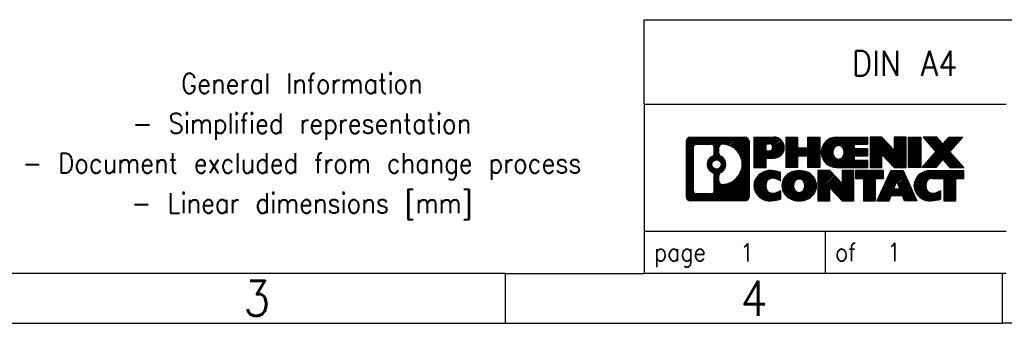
# Model space of a CAD drawing. Header units: millimetres. Extents: x -105 to 192, y -71 to 139.
# Tile 2 of 42: x -5 to 94, y -71 to -40. Entities that reach past the tile are written whole.
import ezdxf

# ---------------------------------------------------------------- set-up
doc = ezdxf.new("R2010")
doc.units = ezdxf.units.MM
doc.header["$LTSCALE"] = 1.5
doc.layers.get('0').update_dxf_attribs({"linetype": 'CONTINUOUS'})
doc.layers.add('1', color=7, linetype='CONTINUOUS')
doc.styles.add('CONVERTER_11', font='txt.shx', dxfattribs={"width": 0.9})
pattern_1 = [(45, (284.9497368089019, 186.9863629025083), (-0.0707106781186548, 0.0707106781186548), [])]

msp = doc.modelspace()

# ---------------------------------------------------------------- hatches: boundary and pattern name
at = {"layer": '1', "linetype": 'Continuous'}
h = msp.add_hatch(dxfattribs=at)
h.set_pattern_fill('_USER', color=2, scale=0.1, angle=45, pattern_type=0)
h.set_pattern_definition(pattern_1)
edge = h.paths.add_edge_path()
edge.add_line((62.1996040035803, -51.89667266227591), (67.67291609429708, -51.89667266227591))
edge.add_arc((67.67291609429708, -52.3209172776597), 0.4242446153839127, 0, 90, ccw=False)
edge.add_line((68.09716070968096, -52.3209172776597), (68.09716070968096, -57.88542804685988))
edge.add_arc((67.67291609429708, -57.88542804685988), 0.4242446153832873, -90, 0, ccw=False)
edge.add_line((67.67291609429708, -58.30967266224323), (62.1996040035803, -58.30967266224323))
edge.add_arc((62.1996040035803, -57.88542804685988), 0.4242446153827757, 180, 270, ccw=False)
edge.add_line((61.77535938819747, -57.88542804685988), (61.77535938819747, -52.3209172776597))
edge.add_arc((62.1996040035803, -52.3209172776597), 0.4242446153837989, 90, 180, ccw=False)
edge = h.paths.add_edge_path(flags=16)
edge.add_arc((64.81918965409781, -54.63979950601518), 0.4709789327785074, 0, 360)
edge = h.paths.add_edge_path(flags=16)
edge.add_arc((65.36904736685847, -55.74894110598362), 0.315716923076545, 115.3740086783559, 180)
edge.add_line((65.05333044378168, -55.74894110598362), (65.05333044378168, -56.3307925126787))
edge.add_arc((65.36904736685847, -56.3307925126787), 0.3157169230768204, 180, 269.8110329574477)
edge.add_arc((65.37466350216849, -54.62795756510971), 2.018561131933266, 269.8110329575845, 450.1889670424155)
edge.add_arc((65.36904736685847, -52.92512261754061), 0.3157169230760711, 90.1889670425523, 180)
edge.add_line((65.05333044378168, -52.92512261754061), (65.05333044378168, -53.53065790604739))
edge.add_arc((65.36904736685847, -53.53065790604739), 0.3157169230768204, 180, 244.6259913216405)
edge.add_arc((64.84300466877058, -54.63979950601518), 0.9118481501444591, -64.6259913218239, 64.62599132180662, ccw=False)
edge = h.paths.add_edge_path(flags=16)
edge.add_arc((62.79349868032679, -57.2814001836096), 0.315716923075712, 180, 270)
edge.add_line((62.79349868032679, -57.59711710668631), (64.26933194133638, -57.59711710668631))
edge.add_arc((64.26933194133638, -57.2814001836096), 0.3157169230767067, 270, 360)
edge.add_line((64.58504886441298, -57.2814001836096), (64.58504886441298, -55.750629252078))
edge.add_arc((64.26933194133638, -55.750629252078), 0.315716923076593, 0, 64.80558935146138)
edge.add_arc((64.79191638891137, -54.63979950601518), 0.9118975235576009, 115.19441064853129, 244.8055893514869, ccw=False)
edge.add_arc((64.26933194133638, -53.52896975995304), 0.3157169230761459, 295.1944106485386, 360)
edge.add_line((64.58504886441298, -53.52896975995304), (64.58504886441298, -52.9249451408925))
edge.add_arc((64.26933194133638, -52.9249451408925), 0.315716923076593, 0, 90)
edge.add_line((64.26933194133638, -52.60922821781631), (62.79349868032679, -52.60922821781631))
edge.add_arc((62.79349868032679, -52.9249451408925), 0.3157169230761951, 90, 180)
edge.add_line((62.47778175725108, -52.9249451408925), (62.47778175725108, -57.2814001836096))
h = msp.add_hatch(dxfattribs=at)
h.set_pattern_fill('_USER', color=2, scale=0.1, angle=45, pattern_type=0)
h.set_pattern_definition(pattern_1)
edge = h.paths.add_edge_path()
edge.add_line((62.1996040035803, -51.89667266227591), (67.67291609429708, -51.89667266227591))
edge.add_arc((67.67291609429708, -52.3209172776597), 0.4242446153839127, 0, 90, ccw=False)
edge.add_line((68.09716070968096, -52.3209172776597), (68.09716070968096, -57.88542804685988))
edge.add_arc((67.67291609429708, -57.88542804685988), 0.4242446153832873, -90, 0, ccw=False)
edge.add_line((67.67291609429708, -58.30967266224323), (62.1996040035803, -58.30967266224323))
edge.add_arc((62.1996040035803, -57.88542804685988), 0.4242446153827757, 180, 270, ccw=False)
edge.add_line((61.77535938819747, -57.88542804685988), (61.77535938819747, -52.3209172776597))
edge.add_arc((62.1996040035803, -52.3209172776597), 0.4242446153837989, 90, 180, ccw=False)
edge = h.paths.add_edge_path(flags=16)
edge.add_arc((64.81918965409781, -54.63979950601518), 0.4709789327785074, 0, 360)
edge = h.paths.add_edge_path(flags=16)
edge.add_arc((65.36904736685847, -55.74894110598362), 0.315716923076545, 115.3740086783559, 180)
edge.add_line((65.05333044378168, -55.74894110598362), (65.05333044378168, -56.3307925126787))
edge.add_arc((65.36904736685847, -56.3307925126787), 0.3157169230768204, 180, 269.8110329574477)
edge.add_arc((65.37466350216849, -54.62795756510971), 2.018561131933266, 269.8110329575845, 450.1889670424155)
edge.add_arc((65.36904736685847, -52.92512261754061), 0.3157169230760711, 90.1889670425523, 180)
edge.add_line((65.05333044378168, -52.92512261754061), (65.05333044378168, -53.53065790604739))
edge.add_arc((65.36904736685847, -53.53065790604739), 0.3157169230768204, 180, 244.6259913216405)
edge.add_arc((64.84300466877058, -54.63979950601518), 0.9118481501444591, -64.6259913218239, 64.62599132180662, ccw=False)
edge = h.paths.add_edge_path(flags=16)
edge.add_arc((62.79349868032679, -57.2814001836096), 0.315716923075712, 180, 270)
edge.add_line((62.79349868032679, -57.59711710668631), (64.26933194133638, -57.59711710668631))
edge.add_arc((64.26933194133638, -57.2814001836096), 0.3157169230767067, 270, 360)
edge.add_line((64.58504886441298, -57.2814001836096), (64.58504886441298, -55.750629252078))
edge.add_arc((64.26933194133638, -55.750629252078), 0.315716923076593, 0, 64.80558935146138)
edge.add_arc((64.79191638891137, -54.63979950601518), 0.9118975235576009, 115.19441064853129, 244.8055893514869, ccw=False)
edge.add_arc((64.26933194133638, -53.52896975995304), 0.3157169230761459, 295.1944106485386, 360)
edge.add_line((64.58504886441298, -53.52896975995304), (64.58504886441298, -52.9249451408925))
edge.add_arc((64.26933194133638, -52.9249451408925), 0.315716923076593, 0, 90)
edge.add_line((64.26933194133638, -52.60922821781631), (62.79349868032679, -52.60922821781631))
edge.add_arc((62.79349868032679, -52.9249451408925), 0.3157169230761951, 90, 180)
edge.add_line((62.47778175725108, -52.9249451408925), (62.47778175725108, -57.2814001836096))
h = msp.add_hatch(dxfattribs=at)
h.set_pattern_fill('_USER', color=2, scale=0.1, angle=45, pattern_type=0)
h.set_pattern_definition(pattern_1)
edge = h.paths.add_edge_path()
edge.add_line((68.57427779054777, -51.89667266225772), (70.57354978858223, -51.89667266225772))
edge.add_arc((70.57354978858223, -52.95203830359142), 1.05536564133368, -90, 90, ccw=False)
edge.add_line((70.57354978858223, -54.0074039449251), (69.81478220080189, -54.0074039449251))
edge.add_line((69.81478220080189, -54.0074039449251), (69.81478220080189, -54.95048218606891))
edge.add_line((69.81478220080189, -54.95048218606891), (68.57427779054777, -54.95048218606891))
edge.add_line((68.57427779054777, -54.95048218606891), (68.57427779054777, -51.89667266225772))
edge = h.paths.add_edge_path(flags=16)
edge.add_arc((70.13207726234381, -52.91264233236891), 0.3528638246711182, 270, 450)
edge.add_line((70.13207726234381, -52.55977850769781), (69.81478220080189, -52.55977850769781))
edge.add_line((69.81478220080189, -52.55977850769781), (69.81478220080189, -53.26550615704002))
edge.add_line((69.81478220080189, -53.26550615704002), (70.13207726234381, -53.26550615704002))
h = msp.add_hatch(dxfattribs=at)
h.set_pattern_fill('_USER', color=2, scale=0.1, angle=45, pattern_type=0)
h.set_pattern_definition(pattern_1)
edge = h.paths.add_edge_path()
edge.add_line((68.57427779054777, -51.89667266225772), (70.57354978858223, -51.89667266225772))
edge.add_arc((70.57354978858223, -52.95203830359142), 1.05536564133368, -90, 90, ccw=False)
edge.add_line((70.57354978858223, -54.0074039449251), (69.81478220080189, -54.0074039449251))
edge.add_line((69.81478220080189, -54.0074039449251), (69.81478220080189, -54.95048218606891))
edge.add_line((69.81478220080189, -54.95048218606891), (68.57427779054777, -54.95048218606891))
edge.add_line((68.57427779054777, -54.95048218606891), (68.57427779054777, -51.89667266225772))
edge = h.paths.add_edge_path(flags=16)
edge.add_arc((70.13207726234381, -52.91264233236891), 0.3528638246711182, 270, 450)
edge.add_line((70.13207726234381, -52.55977850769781), (69.81478220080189, -52.55977850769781))
edge.add_line((69.81478220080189, -52.55977850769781), (69.81478220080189, -53.26550615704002))
edge.add_line((69.81478220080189, -53.26550615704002), (70.13207726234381, -53.26550615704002))
h = msp.add_hatch(dxfattribs=at)
h.set_pattern_fill('_USER', color=2, scale=0.1, angle=45, pattern_type=0)
h.set_pattern_definition(pattern_1)
h.paths.add_polyline_path([(74.01341251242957, -51.89667266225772), (75.20620521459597, -51.89667266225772), (75.20620521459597, -54.95048218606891), (74.01341251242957, -54.95048218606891), (74.01341251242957, -53.81621007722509), (72.96375493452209, -53.81621007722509), (72.96375493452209, -54.95048218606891), (71.77096223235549, -54.95048218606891), (71.77096223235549, -51.89667266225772), (72.96375493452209, -51.89667266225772), (72.96375493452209, -52.96550599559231), (74.01341251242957, -52.96550599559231)])
h = msp.add_hatch(dxfattribs=at)
h.set_pattern_fill('_USER', color=2, scale=0.1, angle=45, pattern_type=0)
h.set_pattern_definition(pattern_1)
h.paths.add_polyline_path([(74.01341251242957, -51.89667266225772), (75.20620521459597, -51.89667266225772), (75.20620521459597, -54.95048218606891), (74.01341251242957, -54.95048218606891), (74.01341251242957, -53.81621007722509), (72.96375493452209, -53.81621007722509), (72.96375493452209, -54.95048218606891), (71.77096223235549, -54.95048218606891), (71.77096223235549, -51.89667266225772), (72.96375493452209, -51.89667266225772), (72.96375493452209, -52.96550599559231), (74.01341251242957, -52.96550599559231)])
h = msp.add_hatch(dxfattribs=at)
h.set_pattern_fill('_USER', color=2, scale=0.1, angle=45, pattern_type=0)
h.set_pattern_definition(pattern_1)
edge = h.paths.add_edge_path()
edge.add_line((76.87476800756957, -51.89667266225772), (80.0250877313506, -51.89667266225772))
edge.add_line((80.0250877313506, -51.89667266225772), (80.0250877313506, -52.59468626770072))
edge.add_line((80.0250877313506, -52.59468626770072), (78.68915990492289, -52.59468626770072))
edge.add_line((78.68915990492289, -52.59468626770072), (78.68915990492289, -53.07457062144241))
edge.add_line((78.68915990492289, -53.07457062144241), (80.0250877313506, -53.07457062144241))
edge.add_line((80.0250877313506, -53.07457062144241), (80.0250877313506, -53.7725842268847))
edge.add_line((80.0250877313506, -53.7725842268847), (78.68915990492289, -53.7725842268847))
edge.add_line((78.68915990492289, -53.7725842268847), (78.68915990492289, -54.25246858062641))
edge.add_line((78.68915990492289, -54.25246858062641), (80.0250877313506, -54.25246858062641))
edge.add_line((80.0250877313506, -54.25246858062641), (80.0250877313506, -54.95048218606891))
edge.add_line((80.0250877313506, -54.95048218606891), (76.87476800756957, -54.95048218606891))
edge.add_arc((76.87476800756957, -53.42357742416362), 1.526904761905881, 90, 270, ccw=False)
edge = h.paths.add_edge_path(flags=16)
edge.add_arc((77.09104001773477, -53.26684624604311), 0.5179085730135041, 38.12041979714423, 141.8795802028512)
edge.add_arc((77.29078005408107, -53.42357742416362), 0.7717997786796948, 141.8795802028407, 218.1204197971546)
edge.add_arc((77.09104001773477, -53.58030860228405), 0.5179085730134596, 218.1204197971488, 321.8795802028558)
edge.add_arc((76.89129998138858, -53.42357742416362), 0.7717997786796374, 321.8795802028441, 398.1204197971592)
h = msp.add_hatch(dxfattribs=at)
h.set_pattern_fill('_USER', color=2, scale=0.1, angle=45, pattern_type=0)
h.set_pattern_definition(pattern_1)
edge = h.paths.add_edge_path()
edge.add_line((76.87476800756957, -51.89667266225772), (80.0250877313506, -51.89667266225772))
edge.add_line((80.0250877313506, -51.89667266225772), (80.0250877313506, -52.59468626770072))
edge.add_line((80.0250877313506, -52.59468626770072), (78.68915990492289, -52.59468626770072))
edge.add_line((78.68915990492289, -52.59468626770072), (78.68915990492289, -53.07457062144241))
edge.add_line((78.68915990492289, -53.07457062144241), (80.0250877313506, -53.07457062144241))
edge.add_line((80.0250877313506, -53.07457062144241), (80.0250877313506, -53.7725842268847))
edge.add_line((80.0250877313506, -53.7725842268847), (78.68915990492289, -53.7725842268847))
edge.add_line((78.68915990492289, -53.7725842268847), (78.68915990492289, -54.25246858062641))
edge.add_line((78.68915990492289, -54.25246858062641), (80.0250877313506, -54.25246858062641))
edge.add_line((80.0250877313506, -54.25246858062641), (80.0250877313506, -54.95048218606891))
edge.add_line((80.0250877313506, -54.95048218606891), (76.87476800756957, -54.95048218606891))
edge.add_arc((76.87476800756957, -53.42357742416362), 1.526904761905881, 90, 270, ccw=False)
edge = h.paths.add_edge_path(flags=16)
edge.add_arc((77.09104001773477, -53.26684624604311), 0.5179085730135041, 38.12041979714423, 141.8795802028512)
edge.add_arc((77.29078005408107, -53.42357742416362), 0.7717997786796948, 141.8795802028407, 218.1204197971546)
edge.add_arc((77.09104001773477, -53.58030860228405), 0.5179085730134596, 218.1204197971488, 321.8795802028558)
edge.add_arc((76.89129998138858, -53.42357742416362), 0.7717997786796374, 321.8795802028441, 398.1204197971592)
h = msp.add_hatch(dxfattribs=at)
h.set_pattern_fill('_USER', color=2, scale=0.1, angle=45, pattern_type=0)
h.set_pattern_definition(pattern_1)
h.paths.add_polyline_path([(82.69694338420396, -53.20544817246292), (81.45643897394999, -51.89667266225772), (80.26364627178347, -51.89667266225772), (80.26364627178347, -54.95048218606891), (81.45643897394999, -54.95048218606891), (81.45643897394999, -53.64170667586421), (82.69694338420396, -54.95048218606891), (83.88973608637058, -54.95048218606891), (83.88973608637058, -51.89667266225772), (82.69694338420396, -51.89667266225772)])
h = msp.add_hatch(dxfattribs=at)
h.set_pattern_fill('_USER', color=2, scale=0.1, angle=45, pattern_type=0)
h.set_pattern_definition(pattern_1)
h.paths.add_polyline_path([(82.69694338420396, -53.20544817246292), (81.45643897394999, -51.89667266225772), (80.26364627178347, -51.89667266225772), (80.26364627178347, -54.95048218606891), (81.45643897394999, -54.95048218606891), (81.45643897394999, -53.64170667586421), (82.69694338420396, -54.95048218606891), (83.88973608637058, -54.95048218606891), (83.88973608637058, -51.89667266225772), (82.69694338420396, -51.89667266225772)])
h = msp.add_hatch(dxfattribs=at)
h.set_pattern_fill('_USER', color=2, scale=0.1, angle=45, pattern_type=0)
h.set_pattern_definition(pattern_1)
h.paths.add_polyline_path([(84.12829462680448, -51.89667266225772), (85.36879903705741, -51.89667266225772), (85.36879903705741, -54.95048218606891), (84.12829462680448, -54.95048218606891)])
h = msp.add_hatch(dxfattribs=at)
h.set_pattern_fill('_USER', color=2, scale=0.1, angle=45, pattern_type=0)
h.set_pattern_definition(pattern_1)
h.paths.add_polyline_path([(84.12829462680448, -51.89667266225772), (85.36879903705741, -51.89667266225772), (85.36879903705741, -54.95048218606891), (84.12829462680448, -54.95048218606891)])
h = msp.add_hatch(dxfattribs=at)
h.set_pattern_fill('_USER', color=2, scale=0.1, angle=45, pattern_type=0)
h.set_pattern_definition(pattern_1)
h.paths.add_polyline_path([(87.5873934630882, -52.5764959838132), (88.188560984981, -51.89667266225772), (89.59128520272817, -51.89667266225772), (88.2887555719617, -53.36962319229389), (89.68670861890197, -54.95048218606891), (88.28398440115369, -54.95048218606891), (87.5873934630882, -54.16275040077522), (86.8908025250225, -54.95048218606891), (85.48807830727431, -54.95048218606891), (86.88603135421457, -53.36962319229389), (85.58350172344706, -51.89667266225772), (86.9862259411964, -51.89667266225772)])
h = msp.add_hatch(dxfattribs=at)
h.set_pattern_fill('_USER', color=2, scale=0.1, angle=45, pattern_type=0)
h.set_pattern_definition(pattern_1)
h.paths.add_polyline_path([(87.5873934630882, -52.5764959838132), (88.188560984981, -51.89667266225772), (89.59128520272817, -51.89667266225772), (88.2887555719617, -53.36962319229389), (89.68670861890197, -54.95048218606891), (88.28398440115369, -54.95048218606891), (87.5873934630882, -54.16275040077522), (86.8908025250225, -54.95048218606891), (85.48807830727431, -54.95048218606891), (86.88603135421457, -53.36962319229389), (85.58350172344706, -51.89667266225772), (86.9862259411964, -51.89667266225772)])
h = msp.add_hatch(dxfattribs=at)
h.set_pattern_fill('_USER', color=2, scale=0.1, angle=45, pattern_type=0)
h.set_pattern_definition(pattern_1)
edge = h.paths.add_edge_path()
edge.add_arc((70.19906162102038, -56.89555826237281), 1.639695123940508, 84.84185523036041, 164.9381082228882)
edge.add_arc((69.7799337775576, -56.78276790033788), 1.205656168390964, 164.9381082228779, 195.0618917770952)
edge.add_arc((70.19906162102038, -56.66997753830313), 1.639695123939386, 195.0618917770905, 275.1581447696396)
edge.add_arc((69.91020552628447, -53.47008695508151), 4.852596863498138, 275.1581447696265, 285.9799912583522)
edge.add_line((71.24613344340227, -58.1351692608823), (71.24613344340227, -57.26265225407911))
edge.add_arc((70.06807840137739, -55.37230153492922), 2.227384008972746, 288.4480761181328, 301.93090894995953, ccw=False)
edge.add_arc((70.48624613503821, -56.6258473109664), 0.905929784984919, 246.62772211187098, 288.4480761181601, ccw=False)
edge.add_arc((70.32980610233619, -56.98783932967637), 0.5115800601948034, 208.5214732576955, 246.627722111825, ccw=False)
edge.add_arc((70.70716336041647, -56.78276790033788), 0.9410597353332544, 151.4785267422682, 208.5214732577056, ccw=False)
edge.add_arc((70.32980610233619, -56.57769647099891), 0.5115800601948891, 113.3722778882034, 151.4785267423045, ccw=False)
edge.add_arc((70.48624613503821, -56.93968848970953), 0.9059297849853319, 71.55192388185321, 113.37227788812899, ccw=False)
edge.add_arc((70.06807840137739, -58.1932342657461), 2.227384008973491, 58.06909105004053, 71.5519238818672, ccw=False)
edge.add_line((71.24613344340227, -56.3028835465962), (71.24613344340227, -55.43036653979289))
edge.add_arc((69.91020552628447, -60.09544884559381), 4.852596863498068, 74.02000874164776, 84.84185523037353)
h = msp.add_hatch(dxfattribs=at)
h.set_pattern_fill('_USER', color=2, scale=0.1, angle=45, pattern_type=0)
h.set_pattern_definition(pattern_1)
edge = h.paths.add_edge_path()
edge.add_arc((70.19906162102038, -56.89555826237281), 1.639695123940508, 84.84185523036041, 164.9381082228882)
edge.add_arc((69.7799337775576, -56.78276790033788), 1.205656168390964, 164.9381082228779, 195.0618917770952)
edge.add_arc((70.19906162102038, -56.66997753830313), 1.639695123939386, 195.0618917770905, 275.1581447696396)
edge.add_arc((69.91020552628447, -53.47008695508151), 4.852596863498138, 275.1581447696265, 285.9799912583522)
edge.add_line((71.24613344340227, -58.1351692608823), (71.24613344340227, -57.26265225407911))
edge.add_arc((70.06807840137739, -55.37230153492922), 2.227384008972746, 288.4480761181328, 301.93090894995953, ccw=False)
edge.add_arc((70.48624613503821, -56.6258473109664), 0.905929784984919, 246.62772211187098, 288.4480761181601, ccw=False)
edge.add_arc((70.32980610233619, -56.98783932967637), 0.5115800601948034, 208.5214732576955, 246.627722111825, ccw=False)
edge.add_arc((70.70716336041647, -56.78276790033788), 0.9410597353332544, 151.4785267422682, 208.5214732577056, ccw=False)
edge.add_arc((70.32980610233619, -56.57769647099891), 0.5115800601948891, 113.3722778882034, 151.4785267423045, ccw=False)
edge.add_arc((70.48624613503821, -56.93968848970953), 0.9059297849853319, 71.55192388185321, 113.37227788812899, ccw=False)
edge.add_arc((70.06807840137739, -58.1932342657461), 2.227384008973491, 58.06909105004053, 71.5519238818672, ccw=False)
edge.add_line((71.24613344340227, -56.3028835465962), (71.24613344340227, -55.43036653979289))
edge.add_arc((69.91020552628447, -60.09544884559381), 4.852596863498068, 74.02000874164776, 84.84185523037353)
h = msp.add_hatch(dxfattribs=at)
h.set_pattern_fill('_USER', color=2, scale=0.1, angle=45, pattern_type=0)
h.set_pattern_definition(pattern_1)
edge = h.paths.add_edge_path()
edge.add_arc((73.13009253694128, -57.3213429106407), 2.06547977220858, 62.45185182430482, 117.548148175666)
edge.add_arc((72.84915264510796, -56.78276790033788), 1.458034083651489, 117.5481481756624, 242.4518518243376)
edge.add_arc((73.13009253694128, -56.24419289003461), 2.065479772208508, 242.4518518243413, 297.5481481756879)
edge.add_arc((73.4110324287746, -56.78276790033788), 1.458034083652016, 297.5481481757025, 422.4518518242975)
edge = h.paths.add_edge_path(flags=16)
edge.add_arc((72.93035250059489, -56.78276790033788), 0.77179977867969, 321.8795802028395, 398.1204197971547)
edge.add_arc((73.13009253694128, -56.62603672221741), 0.5179085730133, 38.12041979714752, 141.8795802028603)
edge.add_arc((73.32983257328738, -56.78276790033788), 0.7717997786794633, 141.8795802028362, 218.1204197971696)
edge.add_arc((73.13009253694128, -56.93949907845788), 0.517908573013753, 218.1204197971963, 321.8795802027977)
h = msp.add_hatch(dxfattribs=at)
h.set_pattern_fill('_USER', color=2, scale=0.1, angle=45, pattern_type=0)
h.set_pattern_definition(pattern_1)
edge = h.paths.add_edge_path()
edge.add_arc((73.13009253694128, -57.3213429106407), 2.06547977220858, 62.45185182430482, 117.548148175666)
edge.add_arc((72.84915264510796, -56.78276790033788), 1.458034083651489, 117.5481481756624, 242.4518518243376)
edge.add_arc((73.13009253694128, -56.24419289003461), 2.065479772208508, 242.4518518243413, 297.5481481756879)
edge.add_arc((73.4110324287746, -56.78276790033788), 1.458034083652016, 297.5481481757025, 422.4518518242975)
edge = h.paths.add_edge_path(flags=16)
edge.add_arc((72.93035250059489, -56.78276790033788), 0.77179977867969, 321.8795802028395, 398.1204197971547)
edge.add_arc((73.13009253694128, -56.62603672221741), 0.5179085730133, 38.12041979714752, 141.8795802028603)
edge.add_arc((73.32983257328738, -56.78276790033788), 0.7717997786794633, 141.8795802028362, 218.1204197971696)
edge.add_arc((73.13009253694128, -56.93949907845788), 0.517908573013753, 218.1204197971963, 321.8795802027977)
h = msp.add_hatch(dxfattribs=at)
h.set_pattern_fill('_USER', color=2, scale=0.1, angle=45, pattern_type=0)
h.set_pattern_definition(pattern_1)
h.paths.add_polyline_path([(77.44850456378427, -56.56463864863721), (76.2080001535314, -55.25586313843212), (75.01520745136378, -55.25586313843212), (75.01520745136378, -58.30967266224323), (76.2080001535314, -58.30967266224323), (76.2080001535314, -57.00089715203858), (77.44850456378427, -58.30967266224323), (78.6412972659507, -58.30967266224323), (78.6412972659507, -55.25586313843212), (77.44850456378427, -55.25586313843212)])
h = msp.add_hatch(dxfattribs=at)
h.set_pattern_fill('_USER', color=2, scale=0.1, angle=45, pattern_type=0)
h.set_pattern_definition(pattern_1)
h.paths.add_polyline_path([(77.44850456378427, -56.56463864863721), (76.2080001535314, -55.25586313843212), (75.01520745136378, -55.25586313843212), (75.01520745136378, -58.30967266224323), (76.2080001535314, -58.30967266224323), (76.2080001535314, -57.00089715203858), (77.44850456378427, -58.30967266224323), (78.6412972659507, -58.30967266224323), (78.6412972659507, -55.25586313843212), (77.44850456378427, -55.25586313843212)])
h = msp.add_hatch(dxfattribs=at)
h.set_pattern_fill('_USER', color=2, scale=0.1, angle=45, pattern_type=0)
h.set_pattern_definition(pattern_1)
h.paths.add_polyline_path([(81.59942316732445, -55.25586313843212), (78.7844323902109, -55.25586313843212), (78.7844323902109, -56.04112844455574), (79.5955314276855, -56.04112844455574), (79.5955314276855, -58.30967266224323), (80.78832412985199, -58.30967266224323), (80.78832412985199, -56.04112844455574), (81.59942316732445, -56.04112844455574)])
h = msp.add_hatch(dxfattribs=at)
h.set_pattern_fill('_USER', color=2, scale=0.1, angle=45, pattern_type=0)
h.set_pattern_definition(pattern_1)
h.paths.add_polyline_path([(81.59942316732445, -55.25586313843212), (78.7844323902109, -55.25586313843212), (78.7844323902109, -56.04112844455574), (79.5955314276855, -56.04112844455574), (79.5955314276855, -58.30967266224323), (80.78832412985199, -58.30967266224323), (80.78832412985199, -56.04112844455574), (81.59942316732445, -56.04112844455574)])
h = msp.add_hatch(dxfattribs=at)
h.set_pattern_fill('_USER', color=2, scale=0.1, angle=45, pattern_type=0)
h.set_pattern_definition(pattern_1)
h.paths.add_polyline_path([(83.58040198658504, -55.25586313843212), (84.97835503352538, -58.30967266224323), (83.73785062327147, -58.30967266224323), (83.52637056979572, -57.76871211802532), (82.3939289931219, -57.76871211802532), (82.18244893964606, -58.30967266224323), (80.94194452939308, -58.30967266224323), (82.33989757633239, -55.25586313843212)])
h.paths.add_polyline_path([(82.65998454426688, -57.08814885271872), (82.96014978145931, -56.32033388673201), (83.26031501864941, -57.08814885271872)], flags=16)
h = msp.add_hatch(dxfattribs=at)
h.set_pattern_fill('_USER', color=2, scale=0.1, angle=45, pattern_type=0)
h.set_pattern_definition(pattern_1)
h.paths.add_polyline_path([(83.58040198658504, -55.25586313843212), (84.97835503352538, -58.30967266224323), (83.73785062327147, -58.30967266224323), (83.52637056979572, -57.76871211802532), (82.3939289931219, -57.76871211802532), (82.18244893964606, -58.30967266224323), (80.94194452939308, -58.30967266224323), (82.33989757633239, -55.25586313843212)])
h.paths.add_polyline_path([(82.65998454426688, -57.08814885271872), (82.96014978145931, -56.32033388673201), (83.26031501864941, -57.08814885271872)], flags=16)
h = msp.add_hatch(dxfattribs=at)
h.set_pattern_fill('_USER', color=2, scale=0.1, angle=45, pattern_type=0)
h.set_pattern_definition(pattern_1)
edge = h.paths.add_edge_path()
edge.add_line((86.30176310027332, -55.2558631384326), (89.68670861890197, -55.25586313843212))
edge.add_line((89.68670861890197, -55.25586313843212), (89.68670861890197, -56.04112844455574))
edge.add_line((89.68670861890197, -56.04112844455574), (88.87560958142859, -56.04112844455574))
edge.add_line((88.87560958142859, -56.04112844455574), (88.87560958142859, -58.30967266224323))
edge.add_line((88.87560958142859, -58.30967266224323), (87.68281687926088, -58.30967266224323))
edge.add_line((87.68281687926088, -58.30967266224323), (87.68281687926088, -56.04112844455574))
edge.add_line((87.68281687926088, -56.04112844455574), (86.57917757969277, -56.04112844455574))
edge.add_arc((86.57917757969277, -56.99565145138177), 0.9545230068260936, 90, 109.3371432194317)
edge.add_arc((86.43250758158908, -56.57769647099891), 0.5115800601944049, 109.3371432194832, 151.4785267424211)
edge.add_arc((86.80986483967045, -56.78276790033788), 0.9410597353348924, 151.4785267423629, 208.5214732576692)
edge.add_arc((86.43250758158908, -56.98783932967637), 0.5115800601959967, 208.5214732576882, 246.6277221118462)
edge.add_arc((86.58894761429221, -56.6258473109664), 0.90592978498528, 246.6277221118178, 288.4480761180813)
edge.add_arc((86.17077988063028, -55.37230153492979), 2.227384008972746, 288.4480761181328, 301.9309089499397)
edge.add_line((87.34883492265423, -57.26265225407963), (87.34883492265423, -58.13516926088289))
edge.add_arc((86.01290700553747, -53.47008695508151), 4.852596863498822, 275.1581447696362, 285.9799912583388, ccw=False)
edge.add_arc((86.30176310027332, -56.66997753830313), 1.63969512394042, 195.0618917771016, 275.1581447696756, ccw=False)
edge.add_arc((85.88263525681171, -56.78276790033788), 1.205656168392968, 164.9381082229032, 195.0618917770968, ccw=False)
edge.add_arc((86.30176310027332, -56.89555826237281), 1.639695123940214, 90, 164.9381082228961, ccw=False)
h = msp.add_hatch(dxfattribs=at)
h.set_pattern_fill('_USER', color=2, scale=0.1, angle=45, pattern_type=0)
h.set_pattern_definition(pattern_1)
edge = h.paths.add_edge_path()
edge.add_line((86.30176310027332, -55.2558631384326), (89.68670861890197, -55.25586313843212))
edge.add_line((89.68670861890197, -55.25586313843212), (89.68670861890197, -56.04112844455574))
edge.add_line((89.68670861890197, -56.04112844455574), (88.87560958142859, -56.04112844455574))
edge.add_line((88.87560958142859, -56.04112844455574), (88.87560958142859, -58.30967266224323))
edge.add_line((88.87560958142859, -58.30967266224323), (87.68281687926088, -58.30967266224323))
edge.add_line((87.68281687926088, -58.30967266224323), (87.68281687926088, -56.04112844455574))
edge.add_line((87.68281687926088, -56.04112844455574), (86.57917757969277, -56.04112844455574))
edge.add_arc((86.57917757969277, -56.99565145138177), 0.9545230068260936, 90, 109.3371432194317)
edge.add_arc((86.43250758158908, -56.57769647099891), 0.5115800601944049, 109.3371432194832, 151.4785267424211)
edge.add_arc((86.80986483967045, -56.78276790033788), 0.9410597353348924, 151.4785267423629, 208.5214732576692)
edge.add_arc((86.43250758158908, -56.98783932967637), 0.5115800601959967, 208.5214732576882, 246.6277221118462)
edge.add_arc((86.58894761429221, -56.6258473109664), 0.90592978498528, 246.6277221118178, 288.4480761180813)
edge.add_arc((86.17077988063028, -55.37230153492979), 2.227384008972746, 288.4480761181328, 301.9309089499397)
edge.add_line((87.34883492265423, -57.26265225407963), (87.34883492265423, -58.13516926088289))
edge.add_arc((86.01290700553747, -53.47008695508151), 4.852596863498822, 275.1581447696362, 285.9799912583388, ccw=False)
edge.add_arc((86.30176310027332, -56.66997753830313), 1.63969512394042, 195.0618917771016, 275.1581447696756, ccw=False)
edge.add_arc((85.88263525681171, -56.78276790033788), 1.205656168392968, 164.9381082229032, 195.0618917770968, ccw=False)
edge.add_arc((86.30176310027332, -56.89555826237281), 1.639695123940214, 90, 164.9381082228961, ccw=False)

# ---------------------------------------------------------------- linework, layer by layer
at = {"color": 2, "linetype": 'Continuous'}
for p, q in [((61.77535938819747, -52.3209172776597), (61.77535938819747, -57.88542804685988)), ((62.1996040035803, -51.89667266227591), (67.67291609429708, -51.89667266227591)), ((68.09716070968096, -52.3209172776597), (68.09716070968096, -57.88542804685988)), ((68.57427779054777, -51.89667266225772), (68.57427779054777, -54.95048218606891)), ((68.57427779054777, -51.89667266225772), (70.57354978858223, -51.89667266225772)), ((71.77096223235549, -51.89667266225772), (72.96375493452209, -51.89667266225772)), ((71.77096223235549, -51.89667266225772), (71.77096223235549, -54.95048218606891)), ((72.96375493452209, -51.89667266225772), (72.96375493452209, -52.96550599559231)), ((74.01341251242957, -51.89667266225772), (75.20620521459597, -51.89667266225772)), ((74.01341251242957, -52.96550599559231), (74.01341251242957, -51.89667266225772)), ((75.20620521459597, -51.89667266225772), (75.20620521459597, -54.95048218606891)), ((76.87476800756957, -51.89667266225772), (80.0250877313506, -51.89667266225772)), ((80.0250877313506, -52.59468626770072), (80.0250877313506, -51.89667266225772)), ((80.26364627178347, -51.89667266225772), (80.26364627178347, -54.95048218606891)), ((81.45643897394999, -51.89667266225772), (80.26364627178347, -51.89667266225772)), ((82.69694338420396, -53.20544817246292), (81.45643897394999, -51.89667266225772)), ((82.69694338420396, -51.89667266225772), (82.69694338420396, -53.20544817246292)), ((83.88973608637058, -51.89667266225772), (82.69694338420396, -51.89667266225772)), ((83.88973608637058, -54.95048218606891), (83.88973608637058, -51.89667266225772)), ((84.12829462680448, -51.89667266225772), (85.36879903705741, -51.89667266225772)), ((84.12829462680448, -54.95048218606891), (84.12829462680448, -51.89667266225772)), ((85.36879903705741, -51.89667266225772), (85.36879903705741, -54.95048218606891)), ((86.9862259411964, -51.89667266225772), (85.58350172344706, -51.89667266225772)), ((85.58350172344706, -51.89667266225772), (86.88603135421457, -53.36962319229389)), ((86.9862259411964, -51.89667266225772), (87.5873934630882, -52.5764959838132)), ((87.5873934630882, -52.5764959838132), (88.188560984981, -51.89667266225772)), ((88.188560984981, -51.89667266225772), (89.59128520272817, -51.89667266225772)), ((88.2887555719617, -53.36962319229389), (89.59128520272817, -51.89667266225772)), ((62.47778175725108, -52.9249451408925), (62.47778175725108, -57.2814001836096)), ((62.79349868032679, -52.60922821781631), (64.26933194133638, -52.60922821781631)), ((64.58504886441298, -53.52896975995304), (64.58504886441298, -52.9249451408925)), ((65.05333044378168, -53.53065790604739), (65.05333044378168, -52.92512261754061)), ((69.81478220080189, -52.55977850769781), (70.13207726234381, -52.55977850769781)), ((69.81478220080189, -53.26550615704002), (69.81478220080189, -52.55977850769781)), ((69.81478220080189, -53.26550615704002), (70.13207726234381, -53.26550615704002)), ((72.96375493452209, -52.96550599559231), (74.01341251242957, -52.96550599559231)), ((78.68915990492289, -53.07457062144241), (78.68915990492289, -52.59468626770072)), ((78.68915990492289, -52.59468626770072), (80.0250877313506, -52.59468626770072)), ((80.0250877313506, -53.07457062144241), (78.68915990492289, -53.07457062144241)), ((80.0250877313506, -53.7725842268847), (80.0250877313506, -53.07457062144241)), ((85.48807830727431, -54.95048218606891), (86.88603135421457, -53.36962319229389)), ((88.2887555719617, -53.36962319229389), (89.68670861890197, -54.95048218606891)), ((69.81478220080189, -54.0074039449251), (70.57354978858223, -54.0074039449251)), ((69.81478220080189, -54.95048218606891), (69.81478220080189, -54.0074039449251)), ((72.96375493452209, -53.81621007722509), (72.96375493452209, -54.95048218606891)), ((74.01341251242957, -53.81621007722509), (72.96375493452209, -53.81621007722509)), ((74.01341251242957, -54.95048218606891), (74.01341251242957, -53.81621007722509)), ((78.68915990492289, -53.7725842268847), (80.0250877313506, -53.7725842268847)), ((78.68915990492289, -54.25246858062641), (78.68915990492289, -53.7725842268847)), ((80.0250877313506, -54.25246858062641), (78.68915990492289, -54.25246858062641)), ((80.0250877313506, -54.95048218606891), (80.0250877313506, -54.25246858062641)), ((81.45643897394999, -54.95048218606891), (81.45643897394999, -53.64170667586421)), ((81.45643897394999, -53.64170667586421), (82.69694338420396, -54.95048218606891)), ((86.8908025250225, -54.95048218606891), (87.5873934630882, -54.16275040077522)), ((87.5873934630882, -54.16275040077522), (88.28398440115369, -54.95048218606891)), ((68.57427779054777, -54.95048218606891), (69.81478220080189, -54.95048218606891)), ((71.24613344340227, -56.3028835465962), (71.24613344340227, -55.43036653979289)), ((72.96375493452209, -54.95048218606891), (71.77096223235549, -54.95048218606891)), ((75.20620521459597, -54.95048218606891), (74.01341251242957, -54.95048218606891)), ((75.01520745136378, -55.25586313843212), (75.01520745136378, -58.30967266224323)), ((76.2080001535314, -55.25586313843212), (75.01520745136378, -55.25586313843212)), ((77.44850456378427, -56.56463864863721), (76.2080001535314, -55.25586313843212)), ((76.87476800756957, -54.95048218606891), (80.0250877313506, -54.95048218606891)), ((78.6412972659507, -55.25586313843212), (77.44850456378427, -55.25586313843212)), ((77.44850456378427, -55.25586313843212), (77.44850456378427, -56.56463864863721)), ((78.6412972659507, -58.30967266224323), (78.6412972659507, -55.25586313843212)), ((81.59942316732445, -55.25586313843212), (78.7844323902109, -55.25586313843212)), ((78.7844323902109, -55.25586313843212), (78.7844323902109, -56.04112844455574)), ((80.26364627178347, -54.95048218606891), (81.45643897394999, -54.95048218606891)), ((82.33989757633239, -55.25586313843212), (80.94194452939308, -58.30967266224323)), ((81.59942316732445, -56.04112844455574), (81.59942316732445, -55.25586313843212)), ((82.33989757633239, -55.25586313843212), (83.58040198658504, -55.25586313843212)), ((82.69694338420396, -54.95048218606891), (83.88973608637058, -54.95048218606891)), ((83.58040198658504, -55.25586313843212), (84.97835503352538, -58.30967266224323)), ((85.36879903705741, -54.95048218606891), (84.12829462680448, -54.95048218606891)), ((86.8908025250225, -54.95048218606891), (85.48807830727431, -54.95048218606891)), ((86.30176310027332, -55.2558631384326), (89.68670861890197, -55.25586313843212)), ((88.28398440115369, -54.95048218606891), (89.68670861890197, -54.95048218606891)), ((89.68670861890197, -56.04112844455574), (89.68670861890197, -55.25586313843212)), ((64.58504886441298, -57.2814001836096), (64.58504886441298, -55.750629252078)), ((65.05333044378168, -56.3307925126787), (65.05333044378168, -55.74894110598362)), ((78.7844323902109, -56.04112844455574), (79.5955314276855, -56.04112844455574)), ((79.5955314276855, -56.04112844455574), (79.5955314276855, -58.30967266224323)), ((80.78832412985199, -56.04112844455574), (81.59942316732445, -56.04112844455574)), ((80.78832412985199, -58.30967266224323), (80.78832412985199, -56.04112844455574)), ((82.65998454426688, -57.08814885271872), (82.96014978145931, -56.32033388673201)), ((83.26031501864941, -57.08814885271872), (82.96014978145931, -56.32033388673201)), ((86.57917757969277, -56.04112844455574), (87.68281687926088, -56.04112844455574)), ((87.68281687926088, -56.04112844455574), (87.68281687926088, -58.30967266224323)), ((88.87560958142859, -56.04112844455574), (89.68670861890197, -56.04112844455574)), ((88.87560958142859, -58.30967266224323), (88.87560958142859, -56.04112844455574)), ((71.24613344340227, -57.26265225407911), (71.24613344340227, -58.1351692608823)), ((76.2080001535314, -58.30967266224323), (76.2080001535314, -57.00089715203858)), ((76.2080001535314, -57.00089715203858), (77.44850456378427, -58.30967266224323)), ((82.65998454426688, -57.08814885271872), (83.26031501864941, -57.08814885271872)), ((87.34883492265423, -57.26265225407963), (87.34883492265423, -58.13516926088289)), ((67.67291609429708, -58.30967266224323), (62.1996040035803, -58.30967266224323)), ((64.26933194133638, -57.59711710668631), (62.79349868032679, -57.59711710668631)), ((75.01520745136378, -58.30967266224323), (76.2080001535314, -58.30967266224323)), ((77.44850456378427, -58.30967266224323), (78.6412972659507, -58.30967266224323)), ((79.5955314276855, -58.30967266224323), (80.78832412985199, -58.30967266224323)), ((80.94194452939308, -58.30967266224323), (82.18244893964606, -58.30967266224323)), ((82.18244893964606, -58.30967266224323), (82.3939289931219, -57.76871211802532)), ((82.3939289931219, -57.76871211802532), (83.52637056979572, -57.76871211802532)), ((83.73785062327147, -58.30967266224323), (83.52637056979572, -57.76871211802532)), ((84.97835503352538, -58.30967266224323), (83.73785062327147, -58.30967266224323)), ((87.68281687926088, -58.30967266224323), (88.87560958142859, -58.30967266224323))]:
    msp.add_line(p, q, dxfattribs=at)
msp.add_circle((64.81918965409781, -54.63979950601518), 0.4709789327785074, dxfattribs=at)
for centre, radius, start, end in [((62.1996040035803, -52.3209172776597), 0.4242446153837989, 90, 180), ((67.67291609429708, -52.3209172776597), 0.4242446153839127, 0, 90), ((70.57354978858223, -52.95203830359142), 1.05536564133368, 270, 90), ((76.87476800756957, -53.42357742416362), 1.526904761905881, 90, 270), ((62.79349868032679, -52.9249451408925), 0.3157169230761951, 90, 180), ((64.26933194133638, -52.9249451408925), 0.315716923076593, 0, 90), ((65.36904736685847, -52.92512261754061), 0.3157169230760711, 90.1889670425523, 180), ((65.37466350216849, -54.62795756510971), 2.018561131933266, 269.8110329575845, 90.18896704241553), ((70.13207726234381, -52.91264233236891), 0.3528638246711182, 270, 90), ((77.29078005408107, -53.42357742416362), 0.7717997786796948, 141.8795802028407, 218.1204197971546), ((77.09104001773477, -53.26684624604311), 0.5179085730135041, 38.12041979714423, 141.8795802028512), ((76.89129998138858, -53.42357742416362), 0.7717997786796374, 321.8795802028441, 38.12041979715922), ((64.79191638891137, -54.63979950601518), 0.9118975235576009, 115.1944106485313, 244.8055893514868), ((64.26933194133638, -53.52896975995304), 0.3157169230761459, 295.1944106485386, 0), ((65.36904736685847, -53.53065790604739), 0.3157169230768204, 180, 244.6259913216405), ((64.84300466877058, -54.63979950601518), 0.9118481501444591, 295.3740086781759, 64.62599132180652), ((77.09104001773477, -53.58030860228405), 0.5179085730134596, 218.1204197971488, 321.8795802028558), ((70.19906162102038, -56.89555826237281), 1.639695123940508, 84.84185523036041, 164.9381082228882), ((69.91020552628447, -60.09544884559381), 4.852596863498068, 74.02000874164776, 84.84185523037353), ((73.13009253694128, -57.3213429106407), 2.06547977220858, 62.45185182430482, 117.548148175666), ((86.30176310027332, -56.89555826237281), 1.639695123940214, 90, 164.938108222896), ((64.26933194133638, -55.750629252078), 0.315716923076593, 0, 64.80558935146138), ((65.36904736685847, -55.74894110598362), 0.315716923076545, 115.3740086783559, 180), ((65.36904736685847, -56.3307925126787), 0.3157169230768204, 180, 269.8110329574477), ((70.70716336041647, -56.78276790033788), 0.9410597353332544, 151.4785267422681, 208.5214732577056), ((70.32980610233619, -56.57769647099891), 0.5115800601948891, 113.3722778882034, 151.4785267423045), ((70.48624613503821, -56.93968848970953), 0.9059297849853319, 71.55192388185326, 113.3722778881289), ((70.06807840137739, -58.1932342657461), 2.227384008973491, 58.06909105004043, 71.55192388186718), ((72.84915264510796, -56.78276790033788), 1.458034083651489, 117.5481481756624, 242.4518518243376), ((73.32983257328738, -56.78276790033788), 0.7717997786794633, 141.8795802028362, 218.1204197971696), ((73.13009253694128, -56.62603672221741), 0.5179085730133, 38.12041979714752, 141.8795802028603), ((72.93035250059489, -56.78276790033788), 0.77179977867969, 321.8795802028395, 38.12041979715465), ((73.4110324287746, -56.78276790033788), 1.458034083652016, 297.5481481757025, 62.45185182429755), ((86.80986483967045, -56.78276790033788), 0.9410597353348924, 151.4785267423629, 208.5214732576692), ((86.43250758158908, -56.57769647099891), 0.5115800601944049, 109.3371432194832, 151.4785267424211), ((86.57917757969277, -56.99565145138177), 0.9545230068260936, 90, 109.3371432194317), ((62.79349868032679, -57.2814001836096), 0.315716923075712, 180, 270), ((64.26933194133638, -57.2814001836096), 0.3157169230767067, 270, 0), ((69.7799337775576, -56.78276790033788), 1.205656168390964, 164.9381082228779, 195.0618917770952), ((70.19906162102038, -56.66997753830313), 1.639695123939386, 195.0618917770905, 275.1581447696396), ((70.32980610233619, -56.98783932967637), 0.5115800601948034, 208.5214732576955, 246.627722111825), ((70.06807840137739, -55.37230153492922), 2.227384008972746, 288.4480761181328, 301.9309089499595), ((73.13009253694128, -56.93949907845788), 0.517908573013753, 218.1204197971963, 321.8795802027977), ((85.88263525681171, -56.78276790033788), 1.205656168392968, 164.9381082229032, 195.0618917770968), ((86.30176310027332, -56.66997753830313), 1.63969512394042, 195.0618917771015, 275.1581447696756), ((86.43250758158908, -56.98783932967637), 0.5115800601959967, 208.5214732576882, 246.6277221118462), ((86.17077988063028, -55.37230153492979), 2.227384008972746, 288.4480761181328, 301.9309089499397), ((62.1996040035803, -57.88542804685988), 0.4242446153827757, 180, 270), ((67.67291609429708, -57.88542804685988), 0.4242446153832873, 270, 0), ((70.48624613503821, -56.6258473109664), 0.905929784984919, 246.627722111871, 288.4480761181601), ((69.91020552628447, -53.47008695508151), 4.852596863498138, 275.1581447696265, 285.9799912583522), ((73.13009253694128, -56.24419289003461), 2.065479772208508, 242.4518518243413, 297.5481481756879), ((86.58894761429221, -56.6258473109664), 0.90592978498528, 246.6277221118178, 288.4480761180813), ((86.01290700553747, -53.47008695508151), 4.852596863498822, 275.1581447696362, 285.9799912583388)]:
    msp.add_arc(centre, radius, start, end, dxfattribs=at)
at = {"layer": '1', "color": 6, "linetype": 'Continuous'}
for p, q in [((57.53870450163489, -40.10317266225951), (187.0835090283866, -40.10317266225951)), ((57.53870450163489, -48.60317266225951), (93.93870450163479, -48.60317266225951)), ((43.58350902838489, -65.60317266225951), (-6.416490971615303, -65.60317266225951)), ((43.58350902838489, -65.60317266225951), (57.53870450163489, -65.60317266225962)), ((75.73870450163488, -65.60317266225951), (57.53870450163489, -65.60317266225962)), ((93.5835090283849, -65.60317266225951), (75.73870450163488, -65.60317266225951)), ((93.93870450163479, -65.60317266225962), (93.5835090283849, -65.60317266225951))]:
    msp.add_line(p, q, dxfattribs=at)
at = {"layer": '1', "color": 7, "linetype": 'Continuous'}
for p, q in [((57.53870450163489, -48.60317266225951), (57.53870450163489, -40.10317266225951)), ((57.53870450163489, -48.60317266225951), (57.53870450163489, -61.35317266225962)), ((57.53870450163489, -61.35317266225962), (57.53870450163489, -65.60317266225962)), ((57.53870450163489, -61.35317266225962), (75.73870450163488, -61.35317266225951)), ((75.73870450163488, -61.35317266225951), (93.93870450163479, -61.35317266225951)), ((75.73870450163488, -61.35317266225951), (75.73870450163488, -65.60317266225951))]:
    msp.add_line(p, q, dxfattribs=at)
at = {"layer": '1', "color": 2, "linetype": 'Continuous'}
for p, q in [((43.58350902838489, -70.60317266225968), (43.58350902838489, -65.60317266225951)), ((93.5835090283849, -70.60317266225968), (93.5835090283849, -65.60317266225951)), ((-6.416490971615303, -70.60317266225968), (43.58350902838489, -70.60317266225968)), ((43.58350902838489, -70.60317266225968), (93.5835090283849, -70.60317266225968)), ((143.5835090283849, -70.60317266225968), (93.5835090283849, -70.60317266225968))]:
    msp.add_line(p, q, dxfattribs=at)

# ---------------------------------------------------------------- texts
at = {"layer": '1', "color": 2, "style": 'CONVERTER_11', "width": 0.9}
for s, p in [('of', (76.73870450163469, -64.36218987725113)), ('page', (58.5387045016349, -64.36218987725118)), ('1', (67.18496947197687, -64.40242131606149)), ('1', (81.9740133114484, -64.35317266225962))]:
    msp.add_text(s, height=1.8, dxfattribs=at).set_placement(p)
at = {"layer": '1', "color": 3, "insert": (83.73870450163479, -44.47817266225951), "char_height": 2.5, "attachment_point": 5, "line_spacing_factor": 1.20048019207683, "style": 'CONVERTER_11'}
msp.add_mtext('DIN A4', dxfattribs=at)
at = {"layer": '1', "color": 2, "insert": (23.10068977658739, -52.85317266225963), "char_height": 2, "attachment_point": 5, "line_spacing_factor": 1.20048019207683, "style": 'CONVERTER_11'}
msp.add_mtext('General Information\\P- Simplified representation\\P- Document excluded from change process\\P- Linear dimensions [mm]', dxfattribs=at)
at = {"layer": '1', "color": 7, "char_height": 3.5, "attachment_point": 5, "line_spacing_factor": 1.20048019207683, "style": 'CONVERTER_11'}
for s, insert in [('3', (18.58350902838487, -68.10317266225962)), ('4', (68.58350902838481, -68.10317266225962))]:
    msp.add_mtext(s, dxfattribs=dict(at, insert=insert))

doc.saveas('drawing.dxf')
